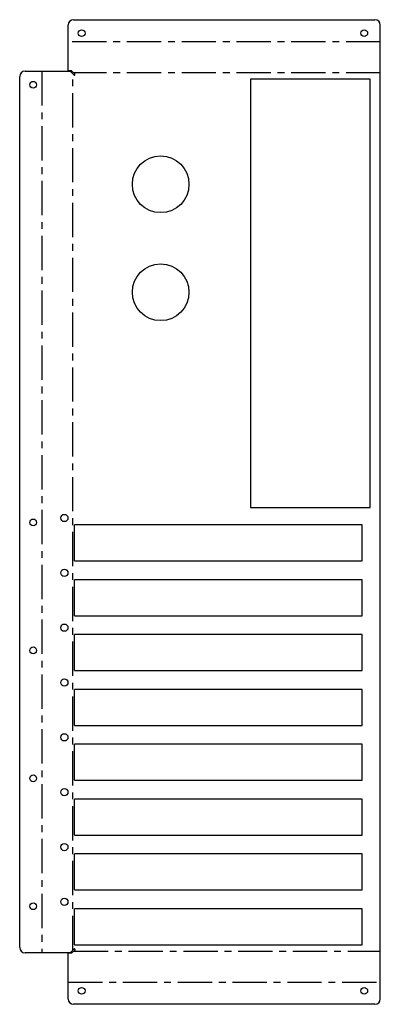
# Model space of a CAD drawing. Header units: millimetres. Extents: x -108 to 26, y -263 to 101.
import ezdxf

# ---------------------------------------------------------------- set-up
doc = ezdxf.new("R2010")
doc.units = ezdxf.units.MM
doc.linetypes.add('CENTERX2', pattern=[20.32, 12.7, -2.54, 2.54, -2.54])

msp = doc.modelspace()

# ---------------------------------------------------------------- linework, layer by layer
at = {"color": 7, "linetype": 'Continuous', "lineweight": 25}
for p, q in [((-89.83, 82.38), (-89.83, 99.38)), ((-87.83, 101.38), (23.94, 101.38)), ((25.94, -261.46), (25.94, 99.38)), ((-107.83, -242.36), (-107.83, 80.28)), ((-105.83, 82.28), (-88.83, 82.28)), ((-88.48, 82.38), (-89.83, 82.38)), ((-88.83, 82.02), (-88.83, 82.28)), ((-88.83, 82.02), (-88.83, 82.02)), ((-88.79, 81.98), (-88.83, 82.02)), ((-87.73, 80.92), (-88.79, 81.98)), ((-88.48, 82.37), (-88.48, 82.38)), ((-88.44, 82.33), (-88.48, 82.37)), ((-87.38, 81.27), (-88.44, 82.33)), ((-87.33, 80.88), (-87.44, 80.88)), ((-87.33, 80.88), (-87.33, 80.98)), ((22.22, 79.38), (-22.23, 79.38)), ((-22.23, 79.38), (-22.23, -79.37)), ((22.22, -79.37), (22.22, 79.38)), ((-22.23, -79.37), (22.22, -79.37)), ((19.24, -85.81), (-87.53, -85.81)), ((-87.53, -99.15), (-87.53, -85.81)), ((19.24, -99.15), (19.24, -85.81)), ((-87.53, -99.15), (19.24, -99.15)), ((19.24, -106.13), (-87.53, -106.13)), ((-87.53, -119.47), (-87.53, -106.13)), ((19.24, -119.47), (19.24, -106.13)), ((-87.53, -119.47), (19.24, -119.47)), ((19.24, -126.45), (-87.53, -126.45)), ((-87.53, -139.79), (-87.53, -126.45)), ((19.24, -139.79), (19.24, -126.45)), ((-87.53, -139.79), (19.24, -139.79)), ((19.24, -146.77), (-87.53, -146.77)), ((-87.53, -160.1), (-87.53, -146.77)), ((19.24, -160.1), (19.24, -146.77)), ((-87.53, -160.1), (19.24, -160.1)), ((19.24, -167.09), (-87.53, -167.09)), ((-87.53, -180.43), (-87.53, -167.09)), ((19.24, -180.43), (19.24, -167.09)), ((-87.53, -180.43), (19.24, -180.43)), ((19.24, -187.41), (-87.53, -187.41)), ((-87.53, -200.75), (-87.53, -187.41)), ((19.24, -200.75), (19.24, -187.41)), ((-87.53, -200.75), (19.24, -200.75)), ((19.24, -207.73), (-87.53, -207.73)), ((-87.53, -221.06), (-87.53, -207.73)), ((19.24, -221.06), (19.24, -207.73)), ((-87.53, -221.06), (19.24, -221.06)), ((19.24, -228.05), (-87.53, -228.05)), ((-87.53, -241.38), (-87.53, -228.05)), ((19.24, -241.38), (19.24, -228.05)), ((-88.83, -244.36), (-105.83, -244.36)), ((-88.83, -244.1), (-88.79, -244.06)), ((-88.83, -244.1), (-88.83, -244.1)), ((-88.83, -244.1), (-88.83, -244.36)), ((-88.79, -244.06), (-87.73, -243)), ((-88.48, -244.45), (-88.44, -244.41)), ((-88.44, -244.41), (-87.38, -243.35)), ((-87.53, -241.38), (19.24, -241.38)), ((-87.44, -242.96), (-87.33, -242.96)), ((-87.33, -243.06), (-87.33, -242.96)), ((-89.83, -261.46), (-89.83, -244.46)), ((-88.48, -244.46), (-89.83, -244.46)), ((-88.48, -244.46), (-88.48, -244.45)), ((23.94, -263.46), (-87.83, -263.46))]:
    msp.add_line(p, q, dxfattribs=at)
at = {"color": 7, "linetype": 'CENTERX2'}
for p, q in [((25.94, 93.13), (-89.83, 93.13)), ((-99.58, 82.28), (-99.58, -244.36)), ((-88.08, -243.35), (-88.08, 81.27)), ((25.94, 81.63), (-87.73, 81.63)), ((-87.73, -243.71), (25.94, -243.71)), ((-89.83, -255.21), (25.94, -255.21))]:
    msp.add_line(p, q, dxfattribs=at)
at = {"color": 7, "linetype": 'Continuous', "lineweight": 25}
for centre, radius in [((-84.84, 96.38), 1.25), ((19.99, 96.38), 1.25), ((-102.83, 77.28), 1.25), ((-55.54, 40.38), 10.5), ((-55.54, 0.38), 10.5), ((-102.83, -84.9), 1.25), ((-91.26, -83.26), 1.35), ((-91.26, -103.58), 1.35), ((-91.26, -123.9), 1.35), ((-102.83, -132.31), 1.25), ((-91.26, -144.22), 1.35), ((-91.26, -164.54), 1.35), ((-102.83, -179.72), 1.25), ((-91.26, -184.86), 1.35), ((-91.26, -205.18), 1.35), ((-102.83, -227.13), 1.25), ((-91.26, -225.5), 1.35), ((-84.84, -258.46), 1.25), ((19.99, -258.46), 1.25)]:
    msp.add_circle(centre, radius, dxfattribs=at)
for centre, radius, start, end in [((-87.83, 99.38), 2, 90, 180), ((23.94, 99.38), 2, 0, 90), ((-105.83, 80.28), 2, 90, 180), ((-87.56, 81.1), 0.251, 225.5065, 331.0478), ((-87.56, 81.09), 0.25, 298.646, 44.8705), ((-105.83, -242.36), 2, 180, 270), ((-87.56, -243.18), 0.251, 28.9529, 134.562), ((-87.53, -243.17), 0.237, 310.6457, 65.837), ((-87.83, -261.46), 2, 180, 270), ((23.94, -261.46), 2, 270, 0)]:
    msp.add_arc(centre, radius, start, end, dxfattribs=at)

doc.saveas('drawing.dxf')
